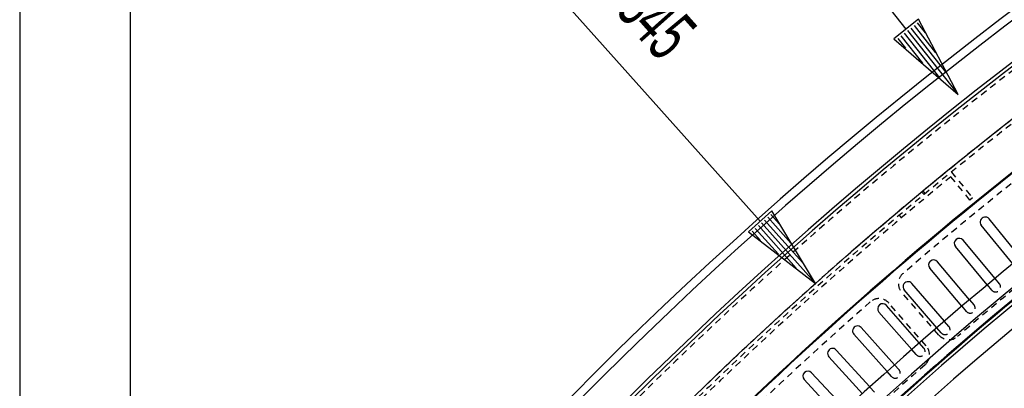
# Model space of a CAD drawing. Extents: x -7591 to -2491, y 6498 to 10061.
# Tile 24 of 125: x -7223 to -6632, y 8715 to 8936. Entities that reach past the tile are written whole.
import ezdxf
from ezdxf.enums import TextEntityAlignment as Align

# ---------------------------------------------------------------- set-up
doc = ezdxf.new("R2010")
doc.units = 0
doc.header["$MEASUREMENT"] = 0
doc.linetypes.add('HIDDEN', pattern=[7, 4, -3])
doc.layers.get('0').update_dxf_attribs({"linetype": 'CONTINUOUS'})
for name, color, linetype in [('DIM49', 4, 'CONTINUOUS'), ('LE_HIDDEN', 7, 'CONTINUOUS'), ('TXT_DIM49', 2, 'CONTINUOUS')]:
    doc.layers.add(name, color=color, linetype=linetype)
doc.layers.add('LE_ALL', color=7, linetype='CONTINUOUS', lineweight=50)

# ---------------------------------------------------------------- blocks, each defined once
blk = doc.blocks.new('_D1', base_point=(-6660.24, 8891.52))
at = {"layer": 'DIM49', "color": 1}
for p, q in [((-6691.29, 8930.71), (-6874.34, 9161.77)), ((-6683.94, 8936.53), (-6698.64, 8924.89)), ((-6686.6, 8932.83), (-6673.66, 8916.5)), ((-6684.64, 8934.39), (-6679.98, 8928.51)), ((-6660.24, 8891.52), (-6683.94, 8936.53)), ((-6692.47, 8928.18), (-6671.26, 8901.39)), ((-6690.51, 8929.73), (-6661.02, 8892.5)), ((-6688.56, 8931.28), (-6667.34, 8904.5)), ((-6698.64, 8924.89), (-6660.24, 8891.52)), ((-6696.39, 8925.07), (-6691.74, 8919.19)), ((-6694.43, 8926.62), (-6681.5, 8910.29))]:
    blk.add_line(p, q, dxfattribs=at)
at = {"layer": 'TXT_DIM49', "width": 0.557}
blk.add_text('R2376,9', height=31.25, rotation=308.38655, dxfattribs=at).set_placement((-6859.64, 9173.41), align=Align.CENTER)
blk = doc.blocks.new('_D7', base_point=(-7222.87, 8289.06))
at = {"layer": 'DIM49', "color": 1}
blk.add_line((-7222.87, 9564.06), (-7222.87, 8301.56), dxfattribs=at)
blk = doc.blocks.new('_D10', base_point=(-7156.53, 8297.01))
at = {"layer": 'DIM49', "color": 1}
blk.add_line((-7156.53, 9822.01), (-7156.53, 8307.01), dxfattribs=at)
blk = doc.blocks.new('_D12', base_point=(-7156.53, 8297.01))
at = {"layer": 'DIM49', "color": 1}
blk.add_line((-7156.53, 9483.36), (-7156.53, 8307.01), dxfattribs=at)
blk = doc.blocks.new('_D15', base_point=(-6745.64, 8778.06))
at = {"layer": 'DIM49', "color": 1}
for p, q in [((-6778.93, 8815.36), (-6912.1, 8964.59)), ((-6771.94, 8821.61), (-6785.93, 8809.12)), ((-6745.64, 8778.06), (-6771.94, 8821.61)), ((-6776.24, 8816.1), (-6753.49, 8790.6)), ((-6774.37, 8817.76), (-6760.5, 8802.22)), ((-6772.51, 8819.42), (-6767.51, 8813.83)), ((-6785.93, 8809.12), (-6745.64, 8778.06)), ((-6783.7, 8809.44), (-6778.7, 8803.84)), ((-6781.83, 8811.1), (-6767.96, 8795.56)), ((-6779.97, 8812.77), (-6757.22, 8787.27)), ((-6778.1, 8814.43), (-6746.47, 8778.99))]:
    blk.add_line(p, q, dxfattribs=at)
at = {"layer": 'TXT_DIM49', "width": 0.602}
blk.add_text('R2345', height=31.25, rotation=311.7454, dxfattribs=at).set_placement((-6863.18, 8937.94), align=Align.CENTER)

msp = doc.modelspace()

# ---------------------------------------------------------------- linework, layer by layer
for p, q in [((-6627.35, 8789.91), (-6646.26, 8813.05)), ((-6642.67, 8777.25), (-6661.78, 8800.23)), ((-6657.88, 8764.46), (-6677.19, 8787.27)), ((-6672.97, 8751.53), (-6692.48, 8774.17)), ((-6687.95, 8738.47), (-6707.66, 8760.94)), ((-6702.82, 8725.29), (-6722.72, 8747.59)), ((-6717.57, 8711.97), (-6737.66, 8734.09)), ((-6732.2, 8698.53), (-6752.49, 8720.47))]:
    msp.add_line(p, q)
for points in [[(-3319.19, 8334.81, 0.111006), (-4057.65, 9007.3, 0.000315), (-4060.15, 9008.72, 0.005079), (-4100.61, 9031.15, 0.000315), (-4103.13, 9032.51, 0.252871), (-6267.97, 9031.15, 0.005079), (-6308.43, 9008.72, 0.111325), (-7049.39, 8334.81)], [(-6622.71, 8793.71), (-6641.62, 8816.85, 1), (-6646.26, 8813.05)], [(-6638.06, 8781.09), (-6657.17, 8804.06, 1), (-6661.78, 8800.23)], [(-6653.3, 8768.33), (-6672.61, 8791.14, 1), (-6677.19, 8787.27)], [(-6668.42, 8755.45), (-6687.93, 8778.09, 1), (-6692.48, 8774.17)], [(-6683.44, 8742.43), (-6703.15, 8764.9, 1), (-6707.66, 8760.94)], [(-6698.34, 8729.28), (-6718.24, 8751.58, 1), (-6722.72, 8747.59)], [(-6713.12, 8716.01), (-6733.22, 8738.13, 1), (-6737.66, 8734.09)], [(-6727.79, 8702.6), (-6748.08, 8724.55, 1), (-6752.49, 8720.47)]]:
    msp.add_lwpolyline(points, format="xyb")
msp.add_lwpolyline([(-6665.74, 8752.33), (-6665.74, 8752.33)])
for centre, radius, start, end in [((-5184.29, 7028.43), 2396.87, 31.73211, 148.26789), ((-5184.29, 7028.43), 2391.87, 31.73211, 148.26789), ((-5184.29, 7028.43), 2372, 31.75, 148.25), ((-5184.29, 7028.43), 2370, 31.79835, 148.20165), ((-5184.29, 7028.43), 2345, 32.74999, 147.24999), ((-5184.29, 7028.43), 2266.16, 35.00882, 144.99118), ((-5184.29, 7028.43), 2258.06, 35.00886, 144.99114), ((-5184.29, 7028.43), 2247.11, 35.0089, 144.9911), ((-5184.29, 7028.43), 2040, 31.79835, 148.20165), ((-5184.29, 7028.43), 2320, 120.94826, 135.55174), ((-5184.29, 7028.43), 2319.5, 120.94826, 135.55174), ((-5184.29, 7028.43), 1950, 32.04534, 147.95466), ((-5184.29, 7028.43), 2260.5, 120.9521, 135.5479), ((-5184.29, 7028.43), 2260, 120.9521, 135.5479), ((-6659.48, 8802.15), 3, 39.75, -140.25), ((-6674.9, 8789.21), 3, 40.25, -139.75)]:
    msp.add_arc(centre, radius, start, end)
at = {"layer": 'LE_ALL'}
msp.add_arc((-5184.29, 7028.43), 2000, 90, 148.25, dxfattribs=at)
at = {"layer": 'LE_HIDDEN', "color": 1, "linetype": 'HIDDEN'}
for p, q in [((-6664.18, 8844.9), (-6651.55, 8829.39)), ((-6664.18, 8844.9), (-6651.55, 8829.39)), ((-6653.1, 8828.13), (-6664.47, 8842.08)), ((-6653.1, 8828.13), (-6664.47, 8842.08)), ((-6680.61, 8831.39), (-6681.89, 8832.93)), ((-6680.61, 8831.39), (-6681.89, 8832.93)), ((-6679.84, 8832.03), (-6681.12, 8833.57)), ((-6679.84, 8832.03), (-6681.12, 8833.57)), ((-6651.55, 8829.39), (-6653.1, 8828.13)), ((-6651.55, 8829.39), (-6653.1, 8828.13)), ((-6694.1, 8817.49), (-6695.39, 8819.02)), ((-6694.1, 8817.49), (-6695.39, 8819.02)), ((-6635.43, 8777.92), (-6638.06, 8781.09)), ((-6671.71, 8747.14), (-6694.04, 8772.82)), ((-6650.64, 8765.19), (-6653.3, 8768.33)), ((-6679.26, 8740.58), (-6701.59, 8766.26))]:
    msp.add_line(p, q, dxfattribs=at)
for points in [[(-5186.29, 9150.43, 0.172955), (-6528.44, 8670.42), (-6468.33, 8596.86, 0.078205), (-6887.99, 8126.67), (-7153.76, 8297.61, -0.254675), (-5186.29, 9371.43)], [(-7153.76, 8297.61, -0.254675), (-5186.29, 9371.43), (-5186.29, 9290.43), (-5204.29, 9290.43)], [(-5437.14, 8886.3, 0.219407), (-6761.24, 8042.76), (-6803.29, 8069.8)]]:
    msp.add_lwpolyline(points, format="xyb", dxfattribs=at)
for points in [[(-6640.04, 8774.09), (-6642.67, 8777.25)], [(-6655.22, 8761.32), (-6657.88, 8764.46)], [(-6670.28, 8748.41), (-6672.97, 8751.53)], [(-6665.74, 8752.33), (-6668.42, 8755.45)], [(-6685.24, 8735.38), (-6687.95, 8738.47)], [(-6680.73, 8739.34), (-6683.44, 8742.43)], [(-6695.6, 8726.21), (-6698.34, 8729.28)], [(-6700.08, 8722.22), (-6702.82, 8725.29)], [(-6710.36, 8712.96), (-6713.12, 8716.01)]]:
    msp.add_lwpolyline(points, dxfattribs=at)
for centre, radius, start, end in [((-5184.29, 7028.43), 2368, 118.5484, 137.95161), ((-5184.29, 7028.43), 2065.69, 40.48822, 139.52979), ((-5184.29, 7028.43), 2063.69, 40.48822, 139.52979), ((-5184.29, 7028.43), 2042.69, 40.48822, 139.51177), ((-5184.29, 7028.43), 2040.69, 40.48822, 139.51177), ((-5184.29, 7028.43), 1925, 97.75, 147.25), ((-5184.29, 7028.43), 1922.5, 97.80961, 147.19039), ((-5184.29, 7028.43), 1920.5, 97.80967, 147.19033), ((-5184.29, 7028.43), 2345, 126.67428, 129.66575), ((-5184.29, 7028.43), 2315, 125.82286, 130.67714), ((-5184.29, 7028.43), 1877, 97.81105, 147.25), ((-5184.29, 7028.43), 2265, 125.82769, 130.67231), ((-5184.29, 7028.43), 2341, 129.21896, 146.20105), ((-5184.29, 7028.43), 2341, 129.21896, 146.20105), ((-5184.29, 7028.43), 2345, 129.69018, 147.25), ((-6687.98, 8778.04), 8, 130.67714, -139), ((-6637.73, 8776.01), 3, -140.25, 39.75), ((-6707.61, 8760.99), 8, 41, 131.32286), ((-5184.29, 7028.43), 2315, 131.32286, 135.42714), ((-6652.93, 8763.26), 3, -139.75, 40.25), ((-6668.01, 8750.37), 3, -139.25, 40.75), ((-6665.68, 8752.38), 8, -139, -49.32769), ((-6682.98, 8737.36), 3, -138.75, 41.25), ((-6685.3, 8735.33), 8, -48.67231, 41), ((-5184.29, 7028.43), 2265, 131.32769, 135.42231), ((-6697.84, 8724.22), 3, -138.25, 41.75)]:
    msp.add_arc(centre, radius, start, end, dxfattribs=at)

# ---------------------------------------------------------------- block references
at = {"layer": 'DIM49'}
for name, p in [('_D10', (-7156.53, 8297.01)), ('_D7', (-7222.87, 8289.06)), ('_D12', (-7156.53, 8297.01)), ('_D1', (-6660.24, 8891.52)), ('_D15', (-6745.64, 8778.06))]:
    msp.add_blockref(name, p, dxfattribs=at)

doc.saveas('drawing.dxf')
